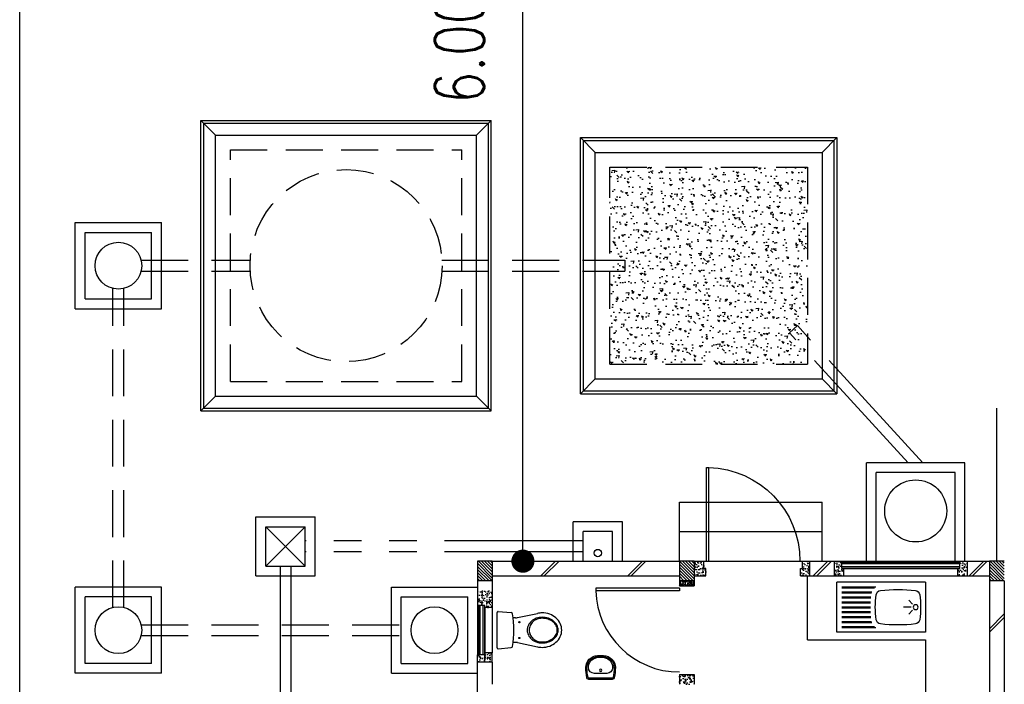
# Model space of a CAD drawing. Header units: millimetres. Extents: x 301 to 1479, y 491 to 1341.
# Tile 67 of 256: x 369.89 to 379.89, y 592.52 to 599.27. Entities that reach past the tile are written whole.
import ezdxf

# ---------------------------------------------------------------- set-up
doc = ezdxf.new("R2010")
doc.units = ezdxf.units.MM
doc.header["$LTSCALE"] = 1.5
doc.header["$MEASUREMENT"] = 0
for name, pattern in [('HIDDEN', [0.375, 0.25, -0.125]), ('HIDDEN2', [4.7625, 3.175, -1.5875]), ('PHANTOM2', [1.25, 0.625, -0.125, 0.125, -0.125, 0.125, -0.125])]:
    doc.linetypes.add(name, pattern=pattern)
for name, color, linetype in [('AP&SA', 254, 'HIDDEN'), ('Blk', 7, 'Continuous'), ('Block', 46, 'Continuous'), ('boundary', 3, 'Continuous'), ('Boundary Wall', 64, 'Continuous'), ('BWCN', 4, 'Continuous'), ('DIM', 6, 'Continuous'), ('DOOR', 3, 'Continuous'), ('Ele', 8, 'Continuous'), ('HATCH', 7, 'Continuous'), ('Hatch Aggregate', 252, 'Continuous'), ('Hatch Col. C1 GF Ext.', 84, 'Continuous'), ('Hatch Stub Col', 251, 'Continuous'), ('Kerb', 251, 'Continuous'), ('P. Grease Trap', 64, 'Continuous'), ('P. Septic tank', 2, 'Continuous'), ('P. Sewr Manhole', 49, 'Continuous'), ('PVC Pipe 110', 69, 'Continuous'), ('PVC RWP 75', 77, 'Continuous'), ('PVC Sewer Pipe 110', 24, 'Continuous'), ('SANIT', 8, 'Continuous'), ('WINDOW', 1, 'Continuous')]:
    doc.layers.add(name, color=color, linetype=linetype)
doc.styles.add('RS1', font='romans.shx', dxfattribs={"width": 0.75, "height": 0.5})
doc.dimstyles.new('Souillac5', dxfattribs={"dimscale": 0.5, "dimtxt": 0.5, "dimasz": 0.47, "dimexe": 0, "dimexo": 1, "dimgap": 0.5, "dimtad": 1, "dimzin": 0, "dimdsep": 46, "dimtxsty": 'RS1', "dimblk": 'DOT', "dimcen": 3, "dimse1": 1, "dimse2": 1, "dimclrd": 6, "dimclre": 6, "dimclrt": 7, "dimaunit": 1, "dimadec": 0, "dimazin": 0, "dimtfac": 1, "dimtofl": 0, "dimtmove": 1, "dimatfit": 3, "dimfxl": 1, "dimtolj": 1, "dimtzin": 0, "dimlwe": -1, "dimarcsym": 0})
pattern_1 = [(50, (427.129014, 162.062746), (0.071726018, -0.0062752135), [0.0075, -0.0825]), (355, (427.129014, 162.062746), (-0.013875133, 0.075219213), [0.006, -0.066]), (100.451444, (427.13499, 162.06222), (0.057850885, 0.068943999), [0.006374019, -0.070114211]), (46.1842, (427.12901, 162.08275), (0.106724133, -0.016551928), [0.01125, -0.12375]), (96.635635, (427.13791, 162.08137), (0.093466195, 0.09741186), [0.009561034, -0.105171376]), (351.184164, (427.12901, 162.08275), (0.093466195, 0.09741186), [0.009, -0.099]), (21, (427.139014, 162.077746), (0.059690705, -0.040261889), [0.0075, -0.0825]), (326, (427.139014, 162.077746), (0.024331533, 0.072515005), [0.006, -0.066]), (71.451445, (427.14399, 162.07439), (0.084022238, 0.032253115), [0.006374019, -0.070114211]), (37.5, (427.129014, 162.062746), (0.0012159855, 0.0332893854), [0, -0.0652, 0, -0.067, 0, -0.06625]), (7.5, (427.129014, 162.062746), (0.0263069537, 0.0394411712), [0, -0.0382, 0, -0.0637, 0, -0.02525]), (327.5, (427.106714, 162.062746), (0.0533822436, -0.0022554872), [0, -0.025, 0, -0.078, 0, -0.1035]), (317.5, (427.096714, 162.062746), (0.058318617, 0.010010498), [0, -0.0325, 0, -0.0518, 0, -0.0735])]
pattern_2 = [(315, (448.28546, 157.028336), (0.0154679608, 0.0154679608), [])]
pattern_3 = [(50, (427.229014, 162.212746), (0.071726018, -0.0062752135), [0.0075, -0.0825]), (355, (427.229014, 162.212746), (-0.013875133, 0.075219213), [0.006, -0.066]), (100.451444, (427.23499, 162.21222), (0.057850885, 0.068943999), [0.006374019, -0.070114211]), (46.1842, (427.22901, 162.23275), (0.106724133, -0.016551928), [0.01125, -0.12375]), (96.635635, (427.23791, 162.23137), (0.093466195, 0.09741186), [0.009561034, -0.105171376]), (351.184164, (427.22901, 162.23275), (0.093466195, 0.09741186), [0.009, -0.099]), (21, (427.239014, 162.227746), (0.059690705, -0.040261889), [0.0075, -0.0825]), (326, (427.239014, 162.227746), (0.024331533, 0.072515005), [0.006, -0.066]), (71.451445, (427.24399, 162.22439), (0.084022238, 0.032253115), [0.006374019, -0.070114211]), (37.5, (427.229014, 162.212746), (0.0012159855, 0.0332893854), [0, -0.0652, 0, -0.067, 0, -0.06625]), (7.5, (427.229014, 162.212746), (0.0263069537, 0.0394411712), [0, -0.0382, 0, -0.0637, 0, -0.02525]), (327.5, (427.206714, 162.212746), (0.0533822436, -0.0022554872), [0, -0.025, 0, -0.078, 0, -0.1035]), (317.5, (427.196714, 162.212746), (0.058318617, 0.010010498), [0, -0.0325, 0, -0.0518, 0, -0.0735])]

# ---------------------------------------------------------------- blocks, each defined once
blk = doc.blocks.new('SSBSD90')
at = {"layer": 'Ele'}
for p, q in [((-900, 510), (0, 510)), ((-900, 510), (-900, 0)), ((0, 0), (0, 510)), ((-50, 460), (-395.5, 460)), ((-50, 450), (-382.1, 450)), ((-50, 410), (-354.7, 410)), ((-50, 400), (-351.5, 400)), ((-768.2, 286.8), (-729.3, 325.7)), ((-50, 360), (-345.7, 360)), ((-50, 350), (-344.7, 350)), ((-50, 310), (-341.6, 310)), ((-50, 300), (-341, 300)), ((-768.2, 223.2), (-729.3, 184.3)), ((-755, 255), (-675, 255)), ((-50, 200), (-341.6, 200)), ((-50, 210), (-341, 210)), ((-50, 260), (-340, 260)), ((-50, 250), (-340, 250)), ((-50, 100), (-354.7, 100)), ((-50, 110), (-351.5, 110)), ((-50, 150), (-345.7, 150)), ((-50, 160), (-344.7, 160)), ((-900, 0), (0, 0)), ((-50, 50), (-395.5, 50)), ((-50, 60), (-382.1, 60))]:
    blk.add_line(p, q, dxfattribs=at)
blk.add_circle((-800, 255), 25, dxfattribs=at)
for centre, radius, start, end in [((-791.6, 375.1), 50, 96.57699, 172.01642), ((-620, -1113.3), 1548.3, 83.42301, 96.57699), ((-448.4, 375.1), 50, 7.98358, 83.42301), ((65, 255), 915, 172.01642, 187.98358), ((-1305, 255), 915, 352.01642, 7.98358), ((-791.6, 134.9), 50, 187.98358, 263.42301), ((-448.4, 134.9), 50, 276.57699, 352.01642), ((-620, 1623.3), 1548.3, 263.42301, 276.57699)]:
    blk.add_arc(centre, radius, start, end, dxfattribs=at)
blk = doc.blocks.new('WC')
at = {"layer": 'SANIT'}
for p, q in [((-179.1, 0), (179.1, 0)), ((-189, -10.9), (-177.5, -141.5)), ((189, -10.9), (177.5, -141.5)), ((-125, -184.5), (-125, -161.4)), ((125, -184.5), (125, -161.4)), ((-127.2, -205.2), (-170.1, -407.8)), ((127.2, -205.2), (170.1, -407.8))]:
    blk.add_line(p, q, dxfattribs=at)
for points in [[(130, -455, 0.086378), (119.8, -396.7, 0.092622), (91.9, -348.9, 0.103078), (48.8, -316.1, 0.111925), (0, -305, 0.111925), (-48.8, -316.1, 0.103078), (-91.9, -348.9, 0.092622), (-119.8, -396.7, 0.086378), (-130, -455, 0.086378)], [(120, -455, 0.091554), (110.7, -404.8, 0.095342), (84.9, -363.1, 0.101238), (45.4, -334.7, 0.105842), (0, -325, 0.105842), (-45.4, -334.7, 0.101238), (-84.9, -363.1, 0.095342), (-110.7, -404.8, 0.091554), (-120, -455, 0.091554)], [(-175, -455, 0.087147), (-161.4, -532.7, 0.093047), (-123.7, -596.4, 0.102819), (-65.8, -640.2, 0.110985), (0, -655, 0.110985), (65.8, -640.2, 0.102819), (123.7, -596.4, 0.093047), (161.4, -532.7, 0.087147), (175, -455, 0.052217), (170.1, -407.8, 0.093047)], [(-170.1, -407.8, 0.052217), (-175, -455, 0.087147)], [(-130, -455, 0.079027), (-119.7, -519.8, 0.088191), (-91.9, -571.7, 0.105253), (-48.1, -608.1, 0.121599), (0, -620, 0.121599), (48.1, -608.1, 0.105253), (91.9, -571.7, 0.088191), (119.7, -519.8, 0.079027), (130, -455, 0.079027)], [(-120, -455, 0.077736), (-110.5, -515.9, 0.087342), (-84.9, -564.6, 0.105569), (-44.3, -598.9, 0.12344), (0, -610, 0.12344), (44.3, -598.9, 0.105569), (84.9, -564.6, 0.087342), (110.5, -515.9, 0.077736), (120, -455, 0.077736)]]:
    blk.add_lwpolyline(points, format="xyb", dxfattribs=at)
for centre in [(-80, -225), (80, -225)]:
    blk.add_circle(centre, 6, dxfattribs=at)
for centre, radius, start, end in [((-179.1, -10), 10, 90, 185.04245), ((179.1, -10), 10, 354.95755, 90), ((-162.6, -140.2), 15, 185.04245, 259.60796), ((0, 746.3), 916.3, 259.60796, 280.39204), ((-225, -184.5), 100, 348.04369, 0), ((225, -184.5), 100, 180, 191.95631), ((162.6, -140.2), 15, 280.39204, 354.95755)]:
    blk.add_arc(centre, radius, start, end, dxfattribs=at)
blk = doc.blocks.new('Wh1')
at = {"layer": 'SANIT'}
for p, q in [((197, 0), (-197, 0)), ((197, -20), (-197, -20)), ((105, -100), (-105, -100)), ((-205, -200), (-205, -217)), ((205, -200), (205, -217)), ((50, -380), (-50, -380)), ((50, -400), (-50, -400)), ((-30, -373), (30, -373))]:
    blk.add_line(p, q, dxfattribs=at)
blk.add_circle((0, -154), 20, dxfattribs=at)
for centre, radius, start, end in [((0, -200), 250, 180, 180), ((0, -200), 250, 0, 0), ((-197, -35), 35, 90, 167.7776), ((197, -35), 35, 12.2224, 90), ((567, -201), 817, 167.7776, 179.9598), ((567, -201), 797, 167.7776, 179.9598), ((-197, -35), 15, 90, 167.7776), ((-105, -200), 100, 90, 180), ((105, -200), 100, 0, 90), ((197, -35), 15, 12.2224, 90), ((-567, -201), 797, 0.0402, 12.2224), ((-567, -201), 817, 0.0402, 12.2224), ((-50, -200), 200, 180, 270), ((-50, -200), 180, 180, 270), ((-30, -197), 176, 186.7076, 270.013), ((30, -197), 176, 269.987, 353.2924), ((50, -200), 180, 270, 0), ((50, -200), 200, 270, 0)]:
    blk.add_arc(centre, radius, start, end, dxfattribs=at)
blk = doc.blocks.new('Dr900')
at = {"layer": 'DOOR'}
for p, q in [((-50, 0), (-50, 850)), ((-25, 850), (-50, 850)), ((-25, 0), (-25, 850)), ((-25, 0), (-50, 0))]:
    blk.add_line(p, q, dxfattribs=at)
blk.add_arc((-24.3, -0.3), 850.7, 91.72797, 179.98222, dxfattribs=at)
blk = doc.blocks.new('Dr1000')
at = {"layer": 'DOOR'}
for p, q in [((-50, 0), (-50, 950)), ((-25, 950), (-50, 950)), ((-25, 0), (-25, 950)), ((-25, 0), (-50, 0))]:
    blk.add_line(p, q, dxfattribs=at)
blk.add_arc((-24.4, -0.2), 950.6, 91.54201, 179.98579, dxfattribs=at)
blk = doc.blocks.new('SSSU-D1')
at = {"layer": 'Hatch Aggregate'}
h = blk.add_hatch(dxfattribs=at)
h.set_pattern_fill('AR-CONC', color=256, scale=0.03, angle=90)
h.set_pattern_definition([(140, (33579.427, -774173.30486), (0.018825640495, 0.21517805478), [0.0225, -0.2475]), (85, (33579.427, -774173.30486), (-0.22565764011, -0.041625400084), [0.018, -0.198]), (190.45144446, (33579.42857, -774173.28693), (-0.20683199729, 0.17355265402), [0.0191220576, -0.2103426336]), (136.1842, (33579.367, -774173.30486), (0.04965578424, 0.3201723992), [0.03375, -0.37125]), (186.63563549, (33579.37114, -774173.27818), (-0.29223558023, 0.2803985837), [0.0286831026, -0.315514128]), (81.18416399, (33579.367, -774173.30486), (-0.29223558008, 0.28039858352), [0.027, -0.2970000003]), (111, (33579.382, -774173.27486), (0.1207856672, 0.179072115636), [0.0225, -0.2475]), (56, (33579.382, -774173.27486), (-0.217545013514, 0.072994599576), [0.018, -0.198]), (161.45144474, (33579.39207, -774173.25994), (-0.09675934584, 0.25206671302), [0.019122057, -0.2103426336]), (127.5, (33579.427, -774173.304864), (-0.0998681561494, 0.003647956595), [0, -0.1956, 0, -0.201, 0, -0.19875]), (97.5, (33579.427, -774173.30486), (-0.118323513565, 0.078920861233), [0, -0.1146, 0, -0.1911, 0, -0.07575]), (57.5, (33579.427, -774173.371764), (0.00676646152, 0.160146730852), [0, -0.075, 0, -0.234, 0, -0.3105]), (47.5, (33579.427, -774173.40176), (-0.0300314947, 0.174955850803), [0, -0.0975, 0, -0.1554, 0, -0.2205])])
h.paths.add_polyline_path([(4.45, 11.8), (2.445, 11.8), (2.445, 9.8), (4.45, 9.8)])
at = {"layer": 'Hatch Col. C1 GF Ext.'}
h = blk.add_hatch(dxfattribs=at)
h.set_pattern_fill('ANSI31', color=256, scale=0.175, angle=-90)
h.set_pattern_definition(pattern_2)
h.paths.add_polyline_path([(1.1, 7.6), (1.25, 7.6), (1.25, 7.8), (1.1, 7.8)])
h = blk.add_hatch(dxfattribs=at)
h.set_pattern_fill('ANSI31', color=256, scale=0.175, angle=-90)
h.set_pattern_definition(pattern_2)
h.paths.add_polyline_path([(3.15, 7.6), (3.3, 7.6), (3.3, 7.8), (3.15, 7.8)])
h = blk.add_hatch(dxfattribs=at)
h.set_pattern_fill('ANSI31', color=256, scale=0.175, angle=-90)
h.set_pattern_definition(pattern_2)
h.paths.add_polyline_path([(6.3, 7.6), (6.45, 7.6), (6.45, 7.8), (6.3, 7.8)])
at = {"layer": 'Hatch Stub Col', "linetype": 'ByBlock'}
h = blk.add_hatch(dxfattribs=at)
h.set_pattern_fill('AR-CONC', color=256, scale=0.01, angle=720)
h.set_pattern_definition([(50, (427.129014, 162.212746), (0.071726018, -0.0062752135), [0.0075, -0.0825]), (355, (427.129014, 162.212746), (-0.013875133, 0.075219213), [0.006, -0.066]), (100.451444, (427.13499, 162.21222), (0.057850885, 0.068943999), [0.006374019, -0.070114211]), (46.1842, (427.12901, 162.23275), (0.106724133, -0.016551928), [0.01125, -0.12375]), (96.635635, (427.13791, 162.23137), (0.093466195, 0.09741186), [0.009561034, -0.105171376]), (351.184164, (427.12901, 162.23275), (0.093466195, 0.09741186), [0.009, -0.099]), (21, (427.139014, 162.227746), (0.059690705, -0.040261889), [0.0075, -0.0825]), (326, (427.139014, 162.227746), (0.024331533, 0.072515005), [0.006, -0.066]), (71.451445, (427.14399, 162.22439), (0.084022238, 0.032253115), [0.006374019, -0.070114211]), (37.5, (427.129014, 162.212746), (0.0012159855, 0.0332893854), [0, -0.0652, 0, -0.067, 0, -0.06625]), (7.5, (427.129014, 162.212746), (0.0263069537, 0.0394411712), [0, -0.0382, 0, -0.0637, 0, -0.02525]), (327.5, (427.106714, 162.212746), (0.0533822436, -0.0022554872), [0, -0.025, 0, -0.078, 0, -0.1035]), (317.5, (427.096714, 162.212746), (0.058318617, 0.010010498), [0, -0.0325, 0, -0.0518, 0, -0.0735])])
h.paths.add_polyline_path([(3.4, 7.8), (3.3, 7.8), (3.3, 7.65), (3.42, 7.65), (3.42, 7.725), (3.4, 7.725)])
h = blk.add_hatch(dxfattribs=at)
h.set_pattern_fill('AR-CONC', color=256, scale=0.01, angle=720)
h.set_pattern_definition([(50, (427.279014, 162.212746), (0.071726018, -0.0062752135), [0.0075, -0.0825]), (355, (427.279014, 162.212746), (-0.013875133, 0.075219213), [0.006, -0.066]), (100.451444, (427.28499, 162.21222), (0.057850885, 0.068943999), [0.006374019, -0.070114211]), (46.1842, (427.27901, 162.23275), (0.106724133, -0.016551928), [0.01125, -0.12375]), (96.635635, (427.28791, 162.23137), (0.093466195, 0.09741186), [0.009561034, -0.105171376]), (351.184164, (427.27901, 162.23275), (0.093466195, 0.09741186), [0.009, -0.099]), (21, (427.289014, 162.227746), (0.059690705, -0.040261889), [0.0075, -0.0825]), (326, (427.289014, 162.227746), (0.024331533, 0.072515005), [0.006, -0.066]), (71.451445, (427.29399, 162.22439), (0.084022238, 0.032253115), [0.006374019, -0.070114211]), (37.5, (427.279014, 162.212746), (0.0012159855, 0.0332893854), [0, -0.0652, 0, -0.067, 0, -0.06625]), (7.5, (427.279014, 162.212746), (0.0263069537, 0.0394411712), [0, -0.0382, 0, -0.0637, 0, -0.02525]), (327.5, (427.256714, 162.212746), (0.0533822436, -0.0022554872), [0, -0.025, 0, -0.078, 0, -0.1035]), (317.5, (427.246714, 162.212746), (0.058318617, 0.010010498), [0, -0.0325, 0, -0.0518, 0, -0.0735])])
h.paths.add_polyline_path([(4.475, 7.8), (4.4, 7.8), (4.4, 7.725), (4.38, 7.725), (4.38, 7.65), (4.475, 7.65)])
h = blk.add_hatch(dxfattribs=at)
h.set_pattern_fill('AR-CONC', color=256, scale=0.01, angle=720)
h.set_pattern_definition(pattern_3)
h.paths.add_polyline_path([(4.8196, 7.725), (4.7996, 7.725), (4.7996, 7.8), (4.7246, 7.8), (4.7246, 7.65), (4.8196, 7.65)])
h = blk.add_hatch(dxfattribs=at)
h.set_pattern_fill('AR-CONC', color=256, scale=0.01, angle=720)
h.set_pattern_definition(pattern_3)
h.paths.add_polyline_path([(6.0746, 7.8), (5.9996, 7.8), (5.9996, 7.725), (5.9796, 7.725), (5.9796, 7.65), (6.0746, 7.65)])
h = blk.add_hatch(dxfattribs=at)
h.set_pattern_fill('AR-CONC', color=256, scale=0.005, angle=720)
h.set_pattern_definition([(50, (427.129014, 162.212746), (0.0358630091, -0.0031376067), [0.00375, -0.04125]), (355, (427.129014, 162.212746), (-0.0069375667, 0.0376096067), [0.003, -0.033]), (100.4514445, (427.132003, 162.212485), (0.0289254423, 0.0344719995), [0.0031870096, -0.0350571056]), (46.1842, (427.129014, 162.222746), (0.0533620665, -0.008275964), [0.005625, -0.061875]), (96.635635, (427.13346, 162.222056), (0.046733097, 0.04870593), [0.004780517, -0.052585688]), (351.184164, (427.129014, 162.222746), (0.046733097, 0.04870593), [0.0045, -0.0495]), (21, (427.134014, 162.220246), (0.0298453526, -0.0201309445), [0.00375, -0.04125]), (326, (427.134014, 162.220246), (0.0121657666, 0.0362575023), [0.003, -0.033]), (71.451445, (427.1365, 162.21857), (0.0420111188, 0.0161265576), [0.0031870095, -0.0350571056]), (37.5, (427.129014, 162.212746), (0.00060799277, 0.0166446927), [0, -0.0326, 0, -0.0335, 0, -0.033125]), (7.5, (427.129014, 162.212746), (0.0131534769, 0.0197205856), [0, -0.0191, 0, -0.03185, 0, -0.012625]), (327.5, (427.117864, 162.212746), (0.0266911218, -0.0011277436), [0, -0.0125, 0, -0.039, 0, -0.05175]), (317.5, (427.112864, 162.212746), (0.0291593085, 0.0050052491), [0, -0.01625, 0, -0.0259, 0, -0.03675])])
h.paths.add_polyline_path([(3.3, 7.55), (3.3, 7.6), (3.15, 7.6), (3.15, 7.55)])
h = blk.add_hatch(dxfattribs=at)
h.set_pattern_fill('AR-CONC', color=256, scale=0.01, angle=720)
h.set_pattern_definition(pattern_1)
h.paths.add_polyline_path([(1.175, 7.35), (1.175, 7.33), (1.25, 7.33), (1.25, 7.5), (1.1, 7.5), (1.1, 7.35)])
h = blk.add_hatch(dxfattribs=at)
h.set_pattern_fill('AR-CONC', color=256, scale=0.01, angle=720)
h.set_pattern_definition(pattern_1)
h.paths.add_polyline_path([(1.25, 6.775), (1.25, 6.87), (1.175, 6.87), (1.175, 6.85), (1.1, 6.85), (1.1, 6.775)])
h = blk.add_hatch(dxfattribs=at)
h.set_pattern_fill('AR-CONC', color=256, scale=0.01, angle=720)
h.set_pattern_definition([(50, (427.129014, 162.012746), (0.071726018, -0.0062752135), [0.0075, -0.0825]), (355, (427.129014, 162.012746), (-0.013875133, 0.075219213), [0.006, -0.066]), (100.451444, (427.13499, 162.01222), (0.057850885, 0.068943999), [0.006374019, -0.070114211]), (46.1842, (427.12901, 162.03275), (0.106724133, -0.016551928), [0.01125, -0.12375]), (96.635635, (427.13791, 162.03137), (0.093466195, 0.09741186), [0.009561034, -0.105171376]), (351.184164, (427.12901, 162.03275), (0.093466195, 0.09741186), [0.009, -0.099]), (21, (427.139014, 162.027746), (0.059690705, -0.040261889), [0.0075, -0.0825]), (326, (427.139014, 162.027746), (0.024331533, 0.072515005), [0.006, -0.066]), (71.451445, (427.14399, 162.02439), (0.084022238, 0.032253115), [0.006374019, -0.070114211]), (37.5, (427.129014, 162.012746), (0.0012159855, 0.0332893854), [0, -0.0652, 0, -0.067, 0, -0.06625]), (7.5, (427.129014, 162.012746), (0.0263069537, 0.0394411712), [0, -0.0382, 0, -0.0637, 0, -0.02525]), (327.5, (427.106714, 162.012746), (0.0533822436, -0.0022554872), [0, -0.025, 0, -0.078, 0, -0.1035]), (317.5, (427.096714, 162.012746), (0.058318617, 0.010010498), [0, -0.0325, 0, -0.0518, 0, -0.0735])])
h.paths.add_polyline_path([(3.3, 6.65), (3.3, 6.55), (3.15, 6.55), (3.15, 6.65)])
at = {"layer": 'AP&SA', "linetype": 'HIDDEN'}
for p, q in [((-1.41, 11.975), (0.94, 11.975)), ((-1.41, 9.625), (-1.41, 11.975)), ((0.94, 9.625), (0.94, 11.975)), ((2.445, 9.8), (2.445, 11.8)), ((2.445, 11.8), (4.45, 11.8)), ((4.45, 11.8), (4.45, 9.8)), ((2.445, 9.8), (4.45, 9.8)), ((-1.41, 9.625), (0.94, 9.625))]:
    blk.add_line(p, q, dxfattribs=at)
at = {"layer": 'Block', "linetype": 'ByBlock'}
for p, q in [((1.25, 7.8), (3.15, 7.8)), ((4.475, 7.8), (4.7246, 7.8)), ((6.0746, 7.8), (6.3, 7.8)), ((1.25, 7.65), (3.15, 7.65)), ((4.475, 7.65), (4.7246, 7.65)), ((6.0746, 7.65), (6.3, 7.65)), ((6.3, 7.6), (6.3, 3.3)), ((6.45, 7.6), (6.45, 3.3)), ((1.1, 6.175), (1.1, 6.775)), ((1.25, 6.775), (1.25, 6.55))]:
    blk.add_line(p, q, dxfattribs=at)
at = {"layer": 'Boundary Wall', "linetype": 'ByBlock'}
blk.add_line((6.375, 7.8), (6.375, 9.355), dxfattribs=at)
at = {"layer": 'BWCN'}
for p, q in [((1.25, 7.8), (1.1, 7.8)), ((1.1, 7.8), (1.1, 7.6)), ((1.25, 7.8), (1.25, 7.6)), ((3.3, 7.8), (3.15, 7.8)), ((3.15, 7.8), (3.15, 7.6)), ((3.3, 7.8), (3.3, 7.6)), ((3.3, 7.8), (3.4, 7.8)), ((3.4, 7.725), (3.4, 7.8)), ((4.4, 7.8), (4.475, 7.8)), ((4.4, 7.725), (4.4, 7.8)), ((4.475, 7.65), (4.475, 7.8)), ((4.7246, 7.65), (4.7246, 7.8)), ((4.7246, 7.8), (4.7996, 7.8)), ((4.7996, 7.725), (4.7996, 7.8)), ((5.9996, 7.725), (5.9996, 7.8)), ((5.9996, 7.8), (6.0746, 7.8)), ((6.0746, 7.65), (6.0746, 7.8)), ((6.45, 7.8), (6.3, 7.8)), ((6.3, 7.8), (6.3, 7.6)), ((3.42, 7.725), (3.4, 7.725)), ((3.42, 7.65), (3.42, 7.725)), ((4.38, 7.65), (4.38, 7.725)), ((4.38, 7.725), (4.4, 7.725)), ((4.8196, 7.725), (4.7996, 7.725)), ((4.8196, 7.65), (4.8196, 7.725)), ((5.9796, 7.65), (5.9796, 7.725)), ((5.9796, 7.725), (5.9996, 7.725)), ((1.25, 7.6), (1.1, 7.6)), ((1.1, 7.6), (1.1, 7.35)), ((1.25, 7.6), (1.25, 7.33)), ((3.3, 7.6), (3.15, 7.6)), ((3.15, 7.6), (3.15, 7.55)), ((3.3, 7.65), (3.42, 7.65)), ((3.3, 7.6), (3.3, 7.55)), ((4.38, 7.65), (4.475, 7.65)), ((4.7246, 7.65), (4.8196, 7.65)), ((5.9796, 7.65), (6.0746, 7.65)), ((6.45, 7.6), (6.3, 7.6)), ((3.15, 7.55), (3.3, 7.55)), ((1.175, 7.35), (1.1, 7.35)), ((1.175, 7.33), (1.175, 7.35)), ((1.25, 7.33), (1.175, 7.33)), ((1.1, 6.775), (1.1, 6.85)), ((1.175, 6.85), (1.1, 6.85)), ((1.25, 6.87), (1.175, 6.87)), ((1.175, 6.87), (1.175, 6.85)), ((1.25, 6.775), (1.25, 6.87)), ((1.25, 6.775), (1.1, 6.775)), ((3.15, 6.65), (3.3, 6.65)), ((3.15, 6.65), (3.15, 6.55)), ((3.3, 6.65), (3.3, 6.55))]:
    blk.add_line(p, q, dxfattribs=at)
at = {"layer": 'Ele'}
for p, q in [((3.15, 7.8), (3.15, 8.4)), ((3.15, 8.4), (4.6, 8.4)), ((4.6, 7.8), (4.6, 8.4)), ((3.15, 8.1), (4.6, 8.1)), ((3.4, 7.8), (4.4, 7.8)), ((4.7996, 7.8), (5.9996, 7.8)), ((4.7996, 7.79), (5.9996, 7.79)), ((4.7996, 7.73), (5.9996, 7.73)), ((4.8196, 7.725), (5.9796, 7.725)), ((4.4505, 7), (4.4505, 7.65)), ((4.8196, 7.65), (5.9796, 7.65)), ((1.1, 7.35), (1.1, 6.85)), ((1.11, 7.35), (1.11, 6.85)), ((1.17, 7.35), (1.17, 6.85)), ((1.175, 7.33), (1.175, 6.87)), ((1.25, 7.33), (1.25, 6.87)), ((4.4505, 7), (5.65, 7)), ((5.65, 7), (5.65, 5.8))]:
    blk.add_line(p, q, dxfattribs=at)
at = {"layer": 'HATCH'}
for p, q in [((1.7425, 7.65), (1.8925, 7.8)), ((1.7778, 7.65), (1.9278, 7.8)), ((2.6249, 7.65), (2.7749, 7.8)), ((2.6602, 7.65), (2.8102, 7.8)), ((4.5089, 7.65), (4.6589, 7.8)), ((4.5443, 7.65), (4.6943, 7.8)), ((6.0919, 7.65), (6.2419, 7.8)), ((6.1273, 7.65), (6.2773, 7.8)), ((6.3, 7.1145), (6.45, 7.2645)), ((6.3, 7.0792), (6.45, 7.2292))]:
    blk.add_line(p, q, dxfattribs=at)
at = {"layer": 'Kerb'}
for p, q in [((-1.71, 9.325), (-1.71, 12.275)), ((-1.71, 12.275), (1.24, 12.275)), ((-1.71, 12.275), (-1.56, 12.125)), ((-1.68, 9.355), (-1.68, 12.245)), ((-1.68, 12.245), (1.21, 12.245)), ((1.24, 12.275), (1.09, 12.125)), ((1.21, 9.355), (1.21, 12.245)), ((1.24, 9.325), (1.24, 12.275)), ((-1.56, 12.125), (1.09, 12.125)), ((-1.56, 9.475), (-1.56, 12.125)), ((1.09, 9.475), (1.09, 12.125)), ((2.145, 9.5), (2.145, 12.1)), ((2.145, 12.1), (4.75, 12.1)), ((2.295, 11.95), (2.145, 12.1)), ((4.6, 11.95), (4.75, 12.1)), ((4.75, 12.1), (4.75, 9.5)), ((2.175, 9.53), (2.175, 12.07)), ((2.175, 12.07), (4.72, 12.07)), ((4.72, 12.07), (4.72, 9.53)), ((2.295, 9.65), (2.295, 11.95)), ((2.295, 11.95), (4.6, 11.95)), ((4.6, 11.95), (4.6, 9.65)), ((-2.985, 10.3625), (-2.985, 11.2375)), ((-2.985, 11.2375), (-2.11, 11.2375)), ((-2.11, 10.3625), (-2.11, 11.2375)), ((-2.885, 10.4625), (-2.885, 11.1375)), ((-2.885, 11.1375), (-2.21, 11.1375)), ((-2.21, 10.4625), (-2.21, 11.1375)), ((-2.885, 10.4625), (-2.21, 10.4625)), ((-2.985, 10.3625), (-2.11, 10.3625)), ((2.295, 9.65), (2.145, 9.5)), ((2.295, 9.65), (4.6, 9.65)), ((4.6, 9.65), (4.75, 9.5)), ((2.145, 9.5), (4.75, 9.5)), ((2.175, 9.53), (4.72, 9.53)), ((-1.71, 9.325), (-1.56, 9.475)), ((-1.56, 9.475), (1.09, 9.475)), ((1.24, 9.325), (1.09, 9.475)), ((-1.71, 9.325), (1.24, 9.325)), ((-1.68, 9.355), (1.21, 9.355)), ((5.05, 7.8), (5.05, 8.8)), ((6.05, 8.8), (5.05, 8.8)), ((6.05, 7.8), (6.05, 8.8)), ((5.15, 7.8), (5.15, 8.7)), ((5.95, 8.7), (5.15, 8.7)), ((5.95, 7.8), (5.95, 8.7)), ((-1.15, 8.25), (-0.55, 8.25)), ((-1.15, 7.65), (-1.15, 8.25)), ((-0.55, 7.65), (-0.55, 8.25)), ((2.5712, 8.2), (2.0712, 8.2)), ((2.0712, 7.8), (2.0712, 8.2)), ((2.5712, 7.8), (2.5712, 8.2)), ((-1.05, 8.15), (-0.65, 8.15)), ((-1.05, 7.75), (-1.05, 8.15)), ((-1.05, 8.15), (-0.65, 7.75)), ((-1.05, 7.75), (-0.65, 8.15)), ((-0.65, 7.75), (-0.65, 8.15)), ((2.1712, 7.8), (2.1712, 8.1)), ((2.4712, 8.1), (2.1712, 8.1)), ((2.4712, 7.8), (2.4712, 8.1)), ((-1.05, 7.75), (-0.65, 7.75)), ((-1.15, 7.65), (-0.55, 7.65)), ((-2.985, 6.6625), (-2.985, 7.5375)), ((-2.11, 7.5375), (-2.985, 7.5375)), ((-2.11, 6.6625), (-2.11, 7.5375)), ((0.225, 6.6625), (0.225, 7.5375)), ((0.225, 7.5375), (1.1, 7.5375)), ((-2.885, 6.7625), (-2.885, 7.4375)), ((-2.21, 7.4375), (-2.885, 7.4375)), ((-2.21, 6.7625), (-2.21, 7.4375)), ((0.325, 6.7625), (0.325, 7.4375)), ((0.325, 7.4375), (1, 7.4375)), ((1, 6.7625), (1, 7.4375)), ((-2.21, 6.7625), (-2.885, 6.7625)), ((0.325, 6.7625), (1, 6.7625)), ((-2.11, 6.6625), (-2.985, 6.6625)), ((0.225, 6.6625), (1.1, 6.6625))]:
    blk.add_line(p, q, dxfattribs=at)
at = {"layer": 'P. Grease Trap'}
blk.add_circle((5.55, 8.31), 0.315, dxfattribs=at)
at = {"layer": 'P. Septic tank', "linetype": 'HIDDEN'}
blk.add_circle((-0.235, 10.8), 0.975, dxfattribs=at)
at = {"layer": 'P. Sewr Manhole'}
for centre in [(-2.5475, 10.8), (-2.5475, 7.1), (0.6625, 7.1)]:
    blk.add_circle(centre, 0.2375, dxfattribs=at)
at = {"layer": 'PVC Pipe 110', "linetype": 'PHANTOM2', "ltscale": 2}
blk.add_line((4.3488, 10.1922), (4.2676, 10.118), dxfattribs=at)
at = {"layer": 'PVC Pipe 110', "linetype": 'PHANTOM2', "ltscale": 1.5}
for p, q in [((5.4727, 8.8), (4.2676, 10.118)), ((5.6218, 8.8), (4.3488, 10.1922)), ((2.1712, 8.005), (-0.65, 8.005)), ((2.1712, 7.895), (-0.65, 7.895)), ((-0.905, 7.75), (-0.905, 6.05)), ((-0.795, 7.75), (-0.795, 6.05))]:
    blk.add_line(p, q, dxfattribs=at)
at = {"layer": 'PVC RWP 75'}
blk.add_circle((2.3212, 7.8825), 0.0375, dxfattribs=at)
at = {"layer": 'PVC Sewer Pipe 110', "linetype": 'HIDDEN2', "ltscale": 0.1}
for p, q in [((-2.3165, 10.855), (-1.2084, 10.855)), ((0.7384, 10.855), (2.595, 10.855)), ((-2.3165, 10.745), (-1.2084, 10.745)), ((0.7384, 10.745), (2.595, 10.745)), ((-2.6025, 7.331), (-2.6025, 10.569)), ((-2.4925, 7.331), (-2.4925, 10.569)), ((-2.3165, 7.155), (0.4315, 7.155)), ((-2.3165, 7.045), (0.4315, 7.045))]:
    blk.add_line(p, q, dxfattribs=at)
at = {"layer": 'PVC Sewer Pipe 110', "linetype": 'HIDDEN2'}
blk.add_line((2.595, 10.855), (2.595, 10.745), dxfattribs=at)
at = {"layer": 'WINDOW'}
for p, q in [((4.7996, 7.775), (5.9996, 7.775)), ((4.7996, 7.745), (5.9996, 7.745))]:
    blk.add_line(p, q, dxfattribs=at)
at = {"layer": 'WINDOW', "linetype": 'HIDDEN2', "ltscale": 0.5}
for p, q in [((1.125, 7.35), (1.125, 6.85)), ((1.155, 7.35), (1.155, 6.85))]:
    blk.add_line(p, q, dxfattribs=at)
at = {"layer": 'DOOR', "xscale": -0.001, "yscale": 0.001, "zscale": 0.001}
blk.add_blockref('Dr1000', (3.4, 7.8), dxfattribs=at)
at = {"layer": 'DOOR', "xscale": 0.001, "yscale": 0.001, "zscale": 0.001, "rotation": 90}
blk.add_blockref('Dr900', (3.15, 7.55), dxfattribs=at)
at = {"layer": 'SANIT', "xscale": 0.001, "yscale": 0.001, "zscale": 0.001, "rotation": 89.99999999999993}
blk.add_blockref('WC', (1.3, 7.1), dxfattribs=at)
at = {"layer": 'WINDOW', "linetype": 'ByBlock', "xscale": -0.001, "yscale": 0.001, "zscale": 0.001}
blk.add_blockref('SSBSD90', (4.75, 7.0778), dxfattribs=at)
at = {"layer": 'WINDOW', "linetype": 'ByBlock', "xscale": -0.0006, "yscale": 0.0006, "zscale": 0.0006, "rotation": 180}
blk.add_blockref('Wh1', (2.3497, 6.6), dxfattribs=at)
blk = doc.blocks.new('_DOT')
at = {"color": 0, "linetype": 'ByBlock'}
blk.add_line((-0.5, 0), (-1, 0), dxfattribs=at)
at = {"color": 0, "linetype": 'ByBlock', "const_width": 0.5}
blk.add_lwpolyline([(-0.25, 0, 1), (0.25, 0, 1)], format="xyb", close=True, dxfattribs=at)
blk = doc.blocks.new('*D117')
at = {"layer": 'DEFPOINTS', "color": 0, "transparency": 16777216}
for p in [(374.9985, 599.769), (374.9985, 599.769), (374.9985, 593.769)]:
    blk.add_point(p, dxfattribs=at)
at = {"layer": 'DIM', "color": 6, "lineweight": -2, "transparency": 16777216}
blk.add_line((374.9985, 594.004), (374.9985, 599.534), dxfattribs=at)
at = {"layer": 'DIM', "color": 6, "lineweight": -2, "transparency": 16777216, "xscale": 0.235, "yscale": 0.235, "zscale": 0.235}
for p, rotation in [((374.9985, 599.769), 90), ((374.9985, 593.769), 270)]:
    blk.add_blockref('_DOT', p, dxfattribs=dict(at, rotation=rotation))
at = {"layer": 'DIM', "color": 7, "transparency": 16777216, "insert": (374.3549, 598.978), "char_height": 0.5, "attachment_point": 5, "rotation": 90, "style": 'RS1'}
blk.add_mtext('\\A1;6.00', dxfattribs=at)

msp = doc.modelspace()

# ---------------------------------------------------------------- linework, layer by layer
at = {"layer": 'boundary'}
msp.add_line((369.8876, 578.769), (369.8876, 620.769), dxfattribs=at)
msp.add_line((369.8876, 578.769), (369.8876, 620.769), dxfattribs=at)

# ---------------------------------------------------------------- block references
at = {"layer": 'Blk'}
msp.add_blockref('SSSU-D1', (373.4376, 585.969), dxfattribs=at)

# ---------------------------------------------------------------- dimensions: what is measured, and where the dimension line sits
at = {"layer": 'DIM'}
dim = msp.add_linear_dim(base=(374.9985, 599.769), p1=(374.9985, 593.769), p2=(374.9985, 599.769), angle=270, dimstyle='Souillac5', override={"dimtmove": 2}, dxfattribs=at)
dim.commit()
dim.dimension.update_dxf_attribs({"geometry": '*D117', "text_midpoint": (374.3549, 598.978), "dimtype": 160})

doc.saveas('drawing.dxf')
